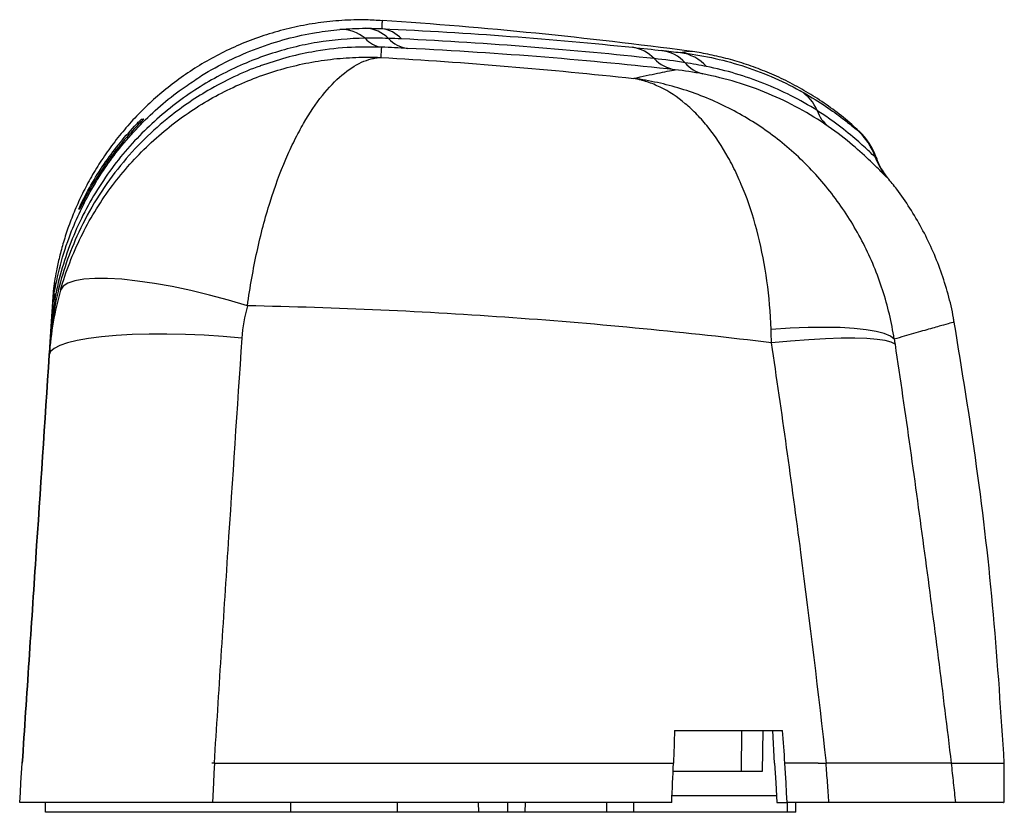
# Paper-space layout '_Right' of a CAD drawing. Header units: millimetres. Extents: x -133.1 to -72.9, y 79.3 to 127.7.
import ezdxf

# ---------------------------------------------------------------- set-up
doc = ezdxf.new("R2010")
doc.units = ezdxf.units.MM

psp = doc.layouts.new('_Right')

# ---------------------------------------------------------------- linework, layer by layer
at = {"color": 8, "linetype": 'Continuous', "lineweight": 25}
for p, q in [((-125.789, 121.37), (-125.927, 121.37)), ((-81.874, 120.977), (-81.8, 120.941)), ((-80.748, 119.323), (-80.804, 119.352)), ((-80.042, 118.083), (-80.107, 118.119)), ((-129.335, 116.47), (-129.27, 116.47)), ((-90.277, 80.32), (-93.215, 80.32)), ((-102.184, 79.32), (-102.181, 79.92))]:
    psp.add_line(p, q, dxfattribs=at)
at = {"color": 7, "linetype": 'Continuous', "lineweight": 25}
for p, q in [((-88.968, 84.32), (-88.995, 81.82)), ((-87.673, 84.32), (-87.714, 81.82)), ((-86.954, 82.32), (-87.064, 84.32)), ((-121.203, 82.32), (-121.333, 82.32)), ((-121.203, 82.32), (-121.177, 82.32)), ((-83.806, 82.32), (-83.791, 82.32)), ((-76.165, 82.32), (-76.163, 82.32)), ((-72.919, 79.92), (-72.919, 82.32)), ((-131.505, 79.32), (-131.51, 79.92)), ((-116.505, 79.32), (-116.51, 79.92)), ((-109.997, 79.32), (-109.991, 79.92)), ((-105.03, 79.32), (-105.035, 79.92)), ((-103.248, 79.32), (-103.243, 79.92)), ((-97.2, 79.32), (-97.207, 79.92)), ((-95.559, 79.32), (-95.562, 79.92)), ((-86.822, 79.92), (-86.185, 79.92)), ((-86.164, 79.32), (-86.158, 79.92)), ((-85.665, 79.32), (-85.66, 79.92)), ((-86.164, 79.32), (-131.505, 79.32)), ((-85.665, 79.32), (-86.164, 79.32))]:
    psp.add_line(p, q, dxfattribs=at)
at = {"color": 7, "linetype": 'Continuous', "lineweight": 25, "flags": 128}
for points in [[(-119.158, 110.261), (-120.309, 110.604), (-121.47, 110.917), (-122.624, 111.194), (-123.753, 111.432), (-124.842, 111.627), (-125.874, 111.777), (-126.836, 111.879), (-127.712, 111.932), (-128.491, 111.935), (-129.16, 111.888), (-129.711, 111.791), (-130.135, 111.647), (-130.426, 111.457), (-130.58, 111.224)], [(-79.641, 108.225), (-79.879, 108.407), (-80.249, 108.566), (-80.747, 108.699), (-81.367, 108.804), (-82.102, 108.88), (-82.944, 108.928), (-83.884, 108.945), (-84.909, 108.932), (-86.009, 108.888), (-87.171, 108.816)], [(-119.504, 108.282), (-120.651, 108.382), (-121.807, 108.458), (-122.956, 108.508), (-124.082, 108.534), (-125.171, 108.533), (-126.208, 108.506), (-127.179, 108.453), (-128.071, 108.376), (-128.872, 108.274), (-129.571, 108.15), (-130.159, 108.006), (-130.628, 107.842), (-130.972, 107.661), (-131.186, 107.467), (-131.267, 107.26)], [(-79.596, 107.914), (-79.827, 108.037), (-80.193, 108.136), (-80.688, 108.21), (-81.308, 108.259), (-82.045, 108.281), (-82.891, 108.277), (-83.835, 108.247), (-84.867, 108.19), (-85.974, 108.108), (-87.145, 108.001)], [(-133.077, 79.92), (-133.077, 79.92), (-133.037, 80.521), (-132.998, 81.122), (-132.919, 82.32), (-132.919, 82.32)], [(-121.177, 82.32), (-121.205, 81.716), (-121.234, 81.112), (-121.29, 79.92)], [(-86.954, 82.32), (-86.888, 81.129), (-86.822, 79.92)], [(-86.185, 79.92), (-86.219, 80.507), (-86.254, 81.111), (-86.289, 81.714), (-86.324, 82.318)]]:
    psp.add_lwpolyline(points, dxfattribs=at)
at = {"color": 7, "linetype": 'Continuous', "lineweight": 25}
for centre, radius, start, end in [((-129.919, -157.431), 285.751, 82.41131, 86.1896), ((-113.474, 124.799), 2.344, 50.34397, 91.13995), ((-112.079, 125.023), 2.198, 45.74053, 86.20315), ((-111.206, 125.237), 1.972, 42.50964, 82.94471), ((-110.745, 127.696), 1.648, 221.54422, 262.03349), ((-109.128, 127.887), 1.916, 222.3252, 262.38481), ((-95.979, 123.771), 2.308, 43.63163, 81.29188), ((-94.226, 123.394), 2.496, 43.52, 81.19102), ((-93.131, 123.015), 2.752, 42.61514, 81.18747), ((-92.655, 126.921), 2.272, 223.28142, 260.64219), ((-90.813, 126.44), 2.081, 219.61626, 255.52449), ((-86.756, 121.168), 2.618, 22.82826, 58.46363), ((-82.39, 122.816), 2.053, 197.93377, 231.23984), ((-84.578, 118.032), 3.998, 19.28873, 47.44219), ((-84.514, 118.003), 4, 19.32794, 47.26892), ((-77.031, 120.672), 3.997, 199.28159, 219.69864), ((-126.997, 111.134), 4, 171.13725, 176.12009), ((-129.795, 110.33), 1.263, 148.5938, 175.73286), ((-127.069, 110.158), 3.995, 170.77784, 176.17902), ((-130.712, 110.725), 0.309, 121.44753, 166.32698)]:
    psp.add_arc(centre, radius, start, end, dxfattribs=at)
for points, knots in [([(-110.93, 127.673), (-111.257, 127.695), (-112.077, 127.751), (-113.388, 127.707), (-114.846, 127.562), (-116.271, 127.304), (-117.656, 126.945), (-118.994, 126.488), (-120.278, 125.941), (-121.504, 125.31), (-122.665, 124.601), (-123.757, 123.823), (-124.777, 122.984), (-125.721, 122.09), (-126.587, 121.152), (-127.372, 120.179), (-128.076, 119.179), (-128.699, 118.163), (-129.24, 117.143), (-129.703, 116.13), (-130.089, 115.137), (-130.403, 114.179), (-130.648, 113.273), (-130.828, 112.47), (-130.912, 111.97), (-130.949, 111.751)], [0, 0, 0, 0, 0.035015, 0.087805, 0.139959, 0.191493, 0.242418, 0.292734, 0.342437, 0.391514, 0.439945, 0.4877, 0.534744, 0.581028, 0.626491, 0.671057, 0.71463, 0.757091, 0.798289, 0.838032, 0.876075, 0.912102, 0.9457, 0.976317, 1, 1, 1, 1]), ([(-110.964, 127.194), (-108.283, 127.072), (-105.662, 126.913), (-100.551, 126.53), (-98.059, 126.305), (-95.63, 126.052)], [0, 0, 0, 0, 0.5, 0.5, 1, 1, 1, 1]), ([(-111.978, 126.603), (-112.947, 126.593), (-113.919, 126.509), (-115.87, 126.187), (-116.852, 125.947), (-118.778, 125.312), (-119.727, 124.916), (-121.124, 124.195), (-121.585, 123.933), (-122.498, 123.364), (-122.952, 123.055), (-124.282, 122.063), (-125.122, 121.321), (-126.302, 120.078), (-126.681, 119.642), (-127.411, 118.723), (-127.762, 118.238), (-128.742, 116.743), (-129.308, 115.684), (-130.012, 113.993), (-130.223, 113.413), (-130.592, 112.215), (-130.748, 111.605), (-130.873, 110.988)], [0, 0, 0, 0, 0.125, 0.125, 0.25, 0.25, 0.375, 0.375, 0.4375, 0.4375, 0.5, 0.5, 0.625, 0.625, 0.6875, 0.6875, 0.75, 0.75, 0.875, 0.875, 0.9375, 0.9375, 1, 1, 1, 1]), ([(-94.309, 125.363), (-96.754, 125.628), (-99.266, 125.863), (-104.415, 126.268), (-107.052, 126.437), (-109.752, 126.569)], [0, 0, 0, 0, 0.5, 0.5, 1, 1, 1, 1]), ([(-92.71, 125.734), (-91.432, 125.585), (-90.183, 125.319), (-87.742, 124.548), (-86.55, 124.043), (-85.387, 123.399)], [0, 0, 0, 0, 0.5, 0.5, 1, 1, 1, 1]), ([(-81.808, 120.933), (-81.951, 121.068), (-82.414, 121.508), (-83.258, 122.174), (-84.325, 122.925), (-85.425, 123.587), (-86.543, 124.163), (-87.672, 124.654), (-88.802, 125.06), (-89.921, 125.388), (-91.02, 125.632), (-91.771, 125.771), (-92.156, 125.812), (-92.182, 125.815)], [0, 0, 0, 0, 0.050588, 0.164428, 0.276472, 0.386582, 0.494587, 0.60027, 0.70336, 0.803518, 0.900312, 0.993192, 1, 1, 1, 1]), ([(-130.58, 111.224), (-130.256, 112.363), (-129.835, 113.449), (-129.071, 115.004), (-128.794, 115.51), (-128.195, 116.498), (-127.875, 116.976), (-126.869, 118.347), (-126.133, 119.186), (-124.938, 120.339), (-124.523, 120.707), (-123.67, 121.402), (-123.235, 121.727), (-121.906, 122.639), (-120.988, 123.162), (-119.568, 123.83), (-119.087, 124.033), (-118.111, 124.399), (-117.615, 124.563), (-116.112, 124.994), (-115.098, 125.197), (-113.569, 125.379), (-113.058, 125.419), (-112.292, 125.448), (-112.037, 125.453), (-111.655, 125.452), (-111.527, 125.451), (-111.272, 125.445), (-111.144, 125.441), (-111.018, 125.435)], [0, 0, 0, 0, 0.125, 0.125, 0.1875, 0.1875, 0.25, 0.25, 0.375, 0.375, 0.4375, 0.4375, 0.5, 0.5, 0.625, 0.625, 0.6875, 0.6875, 0.75, 0.75, 0.875, 0.875, 0.9375, 0.9375, 0.96875, 0.96875, 0.984375, 0.984375, 1, 1, 1, 1]), ([(-119.158, 110.261), (-119.003, 111.413), (-118.809, 112.516), (-118.462, 114.103), (-118.337, 114.62), (-118.07, 115.632), (-117.928, 116.124), (-117.484, 117.537), (-117.162, 118.407), (-116.647, 119.612), (-116.468, 119.998), (-116.104, 120.731), (-115.919, 121.076), (-115.358, 122.048), (-114.974, 122.615), (-114.193, 123.598), (-113.795, 124.014), (-112.99, 124.696), (-112.588, 124.955), (-111.992, 125.226), (-111.794, 125.296), (-111.501, 125.371), (-111.404, 125.391), (-111.258, 125.413), (-111.21, 125.419), (-111.114, 125.429), (-111.066, 125.433), (-111.018, 125.435)], [0, 0, 0, 0, 0.125, 0.125, 0.1875, 0.1875, 0.25, 0.25, 0.375, 0.375, 0.4375, 0.4375, 0.5, 0.5, 0.625, 0.625, 0.75, 0.75, 0.875, 0.875, 0.9375, 0.9375, 0.96875, 0.96875, 0.984375, 0.984375, 1, 1, 1, 1]), ([(-111.018, 125.435), (-108.409, 125.287), (-105.815, 125.104), (-100.662, 124.675), (-98.103, 124.429), (-95.561, 124.151)], [0, 0, 0, 0, 0.5, 0.5, 1, 1, 1, 1]), ([(-118.376, 124.913), (-118.382, 124.911), (-118.927, 124.738), (-120.001, 124.256), (-121.492, 123.489), (-122.858, 122.617), (-124.231, 121.586), (-125.671, 120.28), (-127.116, 118.651), (-128.412, 116.808), (-129.463, 114.867), (-130.246, 112.924), (-130.796, 111.023), (-131.066, 109.523), (-131.18, 108.496), (-131.207, 108.124), (-131.218, 107.971)], [0, 0, 0, 0, 0.0009357, 0.087239, 0.1735295, 0.2452289, 0.3173808, 0.412612, 0.5092097, 0.6056781, 0.7040243, 0.7892491, 0.8683752, 0.9511265, 0.979936, 1, 1, 1, 1]), ([(-95.561, 124.151), (-95.023, 124.277), (-94.536, 124.382), (-93.684, 124.557), (-93.319, 124.626), (-93.024, 124.679)], [0, 0, 0, 0, 0.5, 0.5, 1, 1, 1, 1]), ([(-84.343, 122.184), (-85.394, 122.851), (-86.487, 123.402), (-88.748, 124.297), (-89.91, 124.639), (-91.106, 124.878)], [0, 0, 0, 0, 0.5, 0.5, 1, 1, 1, 1]), ([(-87.171, 108.816), (-87.207, 109.834), (-87.292, 110.821), (-87.555, 112.738), (-87.732, 113.667), (-88.18, 115.462), (-88.446, 116.305), (-88.903, 117.494), (-89.065, 117.877), (-89.408, 118.618), (-89.591, 118.977), (-90.161, 120.003), (-90.571, 120.617), (-91.228, 121.44), (-91.455, 121.697), (-91.921, 122.179), (-92.162, 122.403), (-92.9, 123.02), (-93.412, 123.355), (-94.205, 123.743), (-94.472, 123.852), (-94.877, 123.986), (-95.013, 124.026), (-95.218, 124.079), (-95.286, 124.095), (-95.423, 124.125), (-95.493, 124.139), (-95.561, 124.151)], [0, 0, 0, 0, 0.125, 0.125, 0.25, 0.25, 0.375, 0.375, 0.4375, 0.4375, 0.5, 0.5, 0.625, 0.625, 0.6875, 0.6875, 0.75, 0.75, 0.875, 0.875, 0.9375, 0.9375, 0.96875, 0.96875, 0.984375, 0.984375, 1, 1, 1, 1]), ([(-79.641, 108.225), (-79.802, 109.254), (-80.042, 110.254), (-80.672, 112.201), (-81.063, 113.149), (-81.997, 114.982), (-82.529, 115.848), (-83.42, 117.072), (-83.733, 117.467), (-84.39, 118.234), (-84.736, 118.606), (-85.809, 119.671), (-86.57, 120.313), (-87.778, 121.179), (-88.191, 121.451), (-89.041, 121.962), (-89.478, 122.202), (-90.813, 122.864), (-91.734, 123.23), (-93.151, 123.665), (-93.627, 123.79), (-94.348, 123.947), (-94.589, 123.995), (-94.953, 124.059), (-95.074, 124.079), (-95.317, 124.117), (-95.44, 124.135), (-95.561, 124.151)], [0, 0, 0, 0, 0.125, 0.125, 0.25, 0.25, 0.375, 0.375, 0.4375, 0.4375, 0.5, 0.5, 0.625, 0.625, 0.6875, 0.6875, 0.75, 0.75, 0.875, 0.875, 0.9375, 0.9375, 0.96875, 0.96875, 0.984375, 0.984375, 1, 1, 1, 1]), ([(-83.675, 121.215), (-84.835, 122.024), (-86.054, 122.686), (-87.973, 123.487), (-88.628, 123.721), (-89.961, 124.123), (-90.64, 124.291), (-91.333, 124.425)], [0, 0, 0, 0, 0.5, 0.5, 0.75, 0.75, 1, 1, 1, 1]), ([(-131.012, 110.798), (-130.885, 111.455), (-130.631, 112.777), (-130.046, 114.528), (-129.385, 116.07), (-128.677, 117.417), (-127.872, 118.699), (-126.931, 119.968), (-125.858, 121.194), (-124.638, 122.358), (-123.63, 123.201), (-123.009, 123.613), (-122.847, 123.72)], [0, 0, 0, 0, 0.119746, 0.241056, 0.334975, 0.428902, 0.52545, 0.622006, 0.733477, 0.844961, 0.959537, 1, 1, 1, 1]), ([(-85.387, 123.399), (-84.871, 123.113), (-84.407, 122.828), (-83.582, 122.282), (-83.219, 122.021), (-82.757, 121.673), (-82.616, 121.563), (-82.37, 121.369), (-82.265, 121.284), (-82.002, 121.072), (-81.898, 120.988), (-81.874, 120.977)], [0, 0, 0, 0, 0.25, 0.25, 0.5, 0.5, 0.625, 0.625, 0.75, 0.75, 1, 1, 1, 1]), ([(-80.804, 119.352), (-80.828, 119.365), (-80.928, 119.459), (-81.183, 119.698), (-81.286, 119.795), (-81.527, 120.016), (-81.663, 120.14), (-82.117, 120.538), (-82.479, 120.843), (-83.112, 121.33), (-83.339, 121.498), (-83.82, 121.839), (-84.075, 122.011), (-84.343, 122.184)], [0, 0, 0, 0, 0.25, 0.25, 0.375, 0.375, 0.5, 0.5, 0.75, 0.75, 0.875, 0.875, 1, 1, 1, 1]), ([(-125.927, 121.37), (-125.861, 121.439), (-125.794, 121.507), (-125.707, 121.593), (-125.68, 121.619), (-125.64, 121.658), (-125.626, 121.67), (-125.625, 121.67)], [0, 0, 0, 0, 0.5, 0.5, 0.75, 0.75, 1, 1, 1, 1]), ([(-125.496, 121.67), (-125.495, 121.67), (-125.506, 121.658), (-125.543, 121.619), (-125.569, 121.593), (-125.655, 121.506), (-125.722, 121.438), (-125.789, 121.37)], [0, 0, 0, 0, 0.25, 0.25, 0.5, 0.5, 1, 1, 1, 1]), ([(-129.335, 116.47), (-128.896, 117.377), (-128.392, 118.238), (-127.256, 119.872), (-126.625, 120.644), (-125.927, 121.37)], [0, 0, 0, 0, 0.5, 0.5, 1, 1, 1, 1]), ([(-125.789, 121.37), (-126.499, 120.646), (-127.144, 119.875), (-128.304, 118.242), (-128.82, 117.38), (-129.27, 116.47)], [0, 0, 0, 0, 0.5, 0.5, 1, 1, 1, 1]), ([(-80.107, 118.119), (-80.132, 118.133), (-80.228, 118.23), (-80.478, 118.484), (-80.579, 118.588), (-80.815, 118.823), (-80.949, 118.955), (-81.399, 119.386), (-81.763, 119.719), (-82.626, 120.442), (-83.118, 120.826), (-83.675, 121.215)], [0, 0, 0, 0, 0.25, 0.25, 0.375, 0.375, 0.5, 0.5, 0.75, 0.75, 1, 1, 1, 1]), ([(-80.038, 118.089), (-80.081, 118.139), (-80.229, 118.313), (-80.443, 118.658), (-80.635, 119.023), (-80.708, 119.26), (-80.729, 119.329)], [0, 0, 0, 0, 0.139902, 0.483633, 0.848736, 1, 1, 1, 1]), ([(-75.985, 109.265), (-75.998, 109.353), (-76.081, 109.93), (-76.345, 110.973), (-76.777, 112.377), (-77.32, 113.724), (-77.952, 115.013), (-78.675, 116.232), (-79.372, 117.257), (-79.86, 117.846), (-80.051, 118.076)], [0, 0, 0, 0, 0.026962, 0.1783843, 0.3279701, 0.4757759, 0.6218336, 0.7661531, 0.9087238, 1, 1, 1, 1]), ([(-129.473, 116.17), (-129.474, 116.17), (-129.458, 116.207), (-129.406, 116.32), (-129.371, 116.395), (-129.335, 116.47)], [0, 0, 0, 0, 0.5, 0.5, 1, 1, 1, 1]), ([(-129.27, 116.47), (-129.307, 116.395), (-129.343, 116.321), (-129.399, 116.206), (-129.417, 116.17), (-129.418, 116.17)], [0, 0, 0, 0, 0.5, 0.5, 1, 1, 1, 1]), ([(-131.055, 110.424), (-131.04, 110.634), (-131.012, 111.053), (-130.991, 111.356), (-130.991, 111.369), (-130.99, 111.375)], [0, 0, 0, 0, 0.367444, 0.734949, 1, 1, 1, 1]), ([(-130.873, 110.988), (-130.955, 110.495), (-131.024, 109.997), (-131.11, 109.244), (-131.136, 108.991), (-131.182, 108.483), (-131.201, 108.226), (-131.218, 107.971)], [0, 0, 0, 0, 0.5, 0.5, 0.75, 0.75, 1, 1, 1, 1]), ([(-131.055, 110.424), (-131.081, 110.035), (-131.107, 109.639), (-131.148, 109.03), (-131.162, 108.824), (-131.19, 108.404), (-131.204, 108.189), (-131.219, 107.971)], [0, 0, 0, 0, 0.5, 0.5, 0.75, 0.75, 1, 1, 1, 1]), ([(-131.218, 107.971), (-131.204, 108.189), (-131.189, 108.405), (-131.162, 108.824), (-131.148, 109.03), (-131.107, 109.639), (-131.081, 110.034), (-131.055, 110.424)], [0, 0, 0, 0, 0.25, 0.25, 0.5, 0.5, 1, 1, 1, 1]), ([(-87.145, 108.001), (-92.333, 108.633), (-97.596, 109.144), (-105.613, 109.719), (-108.306, 109.877), (-113.712, 110.122), (-116.429, 110.21), (-119.158, 110.261)], [0, 0, 0, 0, 0.5, 0.5, 0.75, 0.75, 1, 1, 1, 1]), ([(-72.919, 82.32), (-73.115, 85.348), (-73.506, 91.403), (-74.529, 100.395), (-75.499, 106.327), (-75.98, 109.266)], [0, 0, 0, 0, 0.335494, 0.670781, 1, 1, 1, 1]), ([(-119.504, 108.282), (-119.794, 103.993), (-120.081, 99.678), (-120.506, 93.186), (-120.646, 91.018), (-120.926, 86.674), (-121.065, 84.498), (-121.203, 82.32)], [0, 0, 0, 0, 0.5, 0.5, 0.75, 0.75, 1, 1, 1, 1]), ([(-83.791, 82.32), (-84.272, 86.624), (-84.791, 90.916), (-85.907, 99.479), (-86.505, 103.751), (-87.145, 108.001)], [0, 0, 0, 0, 0.5, 0.5, 1, 1, 1, 1]), ([(-79.596, 107.914), (-78.967, 103.678), (-78.366, 99.418), (-77.508, 93.017), (-77.229, 90.881), (-76.822, 87.674), (-76.688, 86.604), (-76.423, 84.463), (-76.293, 83.391), (-76.165, 82.32)], [0, 0, 0, 0, 0.5, 0.5, 0.75, 0.75, 0.875, 0.875, 1, 1, 1, 1]), ([(-132.919, 82.32), (-132.781, 84.412), (-132.643, 86.503), (-132.367, 90.675), (-132.23, 92.758), (-131.817, 98.994), (-131.541, 103.14), (-131.267, 107.26)], [0, 0, 0, 0, 0.25, 0.25, 0.5, 0.5, 1, 1, 1, 1]), ([(-131.267, 107.26), (-131.541, 103.139), (-131.817, 98.994), (-132.23, 92.758), (-132.367, 90.675), (-132.643, 86.503), (-132.781, 84.412), (-132.919, 82.32)], [0, 0, 0, 0, 0.5, 0.5, 0.75, 0.75, 1, 1, 1, 1]), ([(-121.177, 82.32), (-120.301, 82.32), (-117.039, 82.32), (-111.372, 82.32), (-106.513, 82.32), (-104.05, 82.32), (-101.832, 82.32), (-98.204, 82.32), (-94.494, 82.32), (-93.129, 82.32)], [0.55997246, 0.55997246, 0.55997246, 0.55997246, 0.56614653, 0.58298661, 0.59982668, 0.59982668, 0.59982668, 0.61499358, 0.6238311, 0.6238311, 0.6238311, 0.6238311]), ([(-87.714, 81.82), (-88.883, 81.82), (-90.688, 81.82), (-92.51, 81.82), (-93.152, 81.82)], [0, 0, 0, 0, 0.647551, 1, 1, 1, 1]), ([(-84.289, 82.32), (-84.623, 82.319), (-85.3, 82.318), (-85.98, 82.318), (-86.324, 82.318)], [0, 0, 0, 0, 0.492712, 1, 1, 1, 1]), ([(-83.635, 79.92), (-83.649, 80.121), (-83.663, 80.322), (-83.678, 80.523), (-83.692, 80.724), (-83.706, 80.925), (-83.721, 81.126), (-83.749, 81.524), (-83.777, 81.922), (-83.806, 82.32)], [0, 0, 0, 0, 0.000604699, 0.000604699, 0.000604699, 0.001209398, 0.001209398, 0.001209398, 0.002406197, 0.002406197, 0.002406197, 0.002406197]), ([(-76.165, 82.32), (-76.178, 82.32), (-76.203, 82.32), (-76.256, 82.32), (-76.318, 82.32), (-76.391, 82.32), (-76.475, 82.32), (-76.57, 82.32), (-76.676, 82.32), (-76.793, 82.32), (-76.921, 82.32), (-77.061, 82.32), (-77.211, 82.32), (-77.372, 82.32), (-77.545, 82.32), (-77.729, 82.32), (-77.923, 82.32), (-78.129, 82.32), (-78.345, 82.32), (-78.601, 82.32), (-78.904, 82.32), (-79.263, 82.32), (-79.65, 82.32), (-80.066, 82.321), (-80.511, 82.321), (-80.985, 82.321), (-81.489, 82.321), (-82.022, 82.32), (-82.584, 82.32), (-83.174, 82.32), (-83.584, 82.32), (-83.791, 82.32)], [0, 0, 0, 0, 0.026772, 0.053667, 0.080686, 0.107827, 0.135091, 0.162477, 0.189985, 0.217615, 0.245367, 0.273239, 0.301233, 0.329347, 0.357581, 0.385936, 0.414409, 0.443003, 0.471715, 0.500545, 0.540606, 0.581743, 0.623953, 0.667235, 0.711586, 0.757004, 0.803486, 0.85103, 0.899632, 0.94929, 1, 1, 1, 1]), ([(-76.163, 82.32), (-76.141, 82.12), (-76.12, 81.919), (-76.099, 81.719), (-76.078, 81.519), (-76.056, 81.318), (-76.035, 81.118), (-75.993, 80.719), (-75.951, 80.319), (-75.909, 79.92)], [0, 0, 0, 0, 0.000604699, 0.000604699, 0.000604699, 0.001209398, 0.001209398, 0.001209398, 0.002415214, 0.002415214, 0.002415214, 0.002415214]), ([(-76.163, 82.32), (-75.705, 82.32), (-74.796, 82.32), (-73.848, 82.32), (-73.222, 82.32), (-72.923, 82.32), (-72.95, 82.32), (-72.959, 82.32)], [0, 0, 0, 0, 0.226529, 0.450359, 0.673018, 0.895956, 1, 1, 1, 1]), ([(-121.29, 79.92), (-122.014, 79.92), (-122.739, 79.92), (-123.827, 79.92), (-124.19, 79.92), (-124.916, 79.92), (-125.275, 79.92), (-126.33, 79.92), (-127.008, 79.92), (-127.986, 79.92), (-128.303, 79.92), (-128.909, 79.92), (-129.201, 79.92), (-129.758, 79.92), (-130.025, 79.92), (-130.533, 79.92), (-130.774, 79.92), (-131.442, 79.92), (-131.82, 79.92), (-132.286, 79.92), (-132.425, 79.92), (-132.66, 79.92), (-132.856, 79.92), (-132.976, 79.92), (-133.056, 79.92), (-133.077, 79.92), (-133.077, 79.92)], [0, 0, 0, 0, 0.125, 0.125, 0.1875, 0.1875, 0.25, 0.25, 0.375, 0.375, 0.4375, 0.4375, 0.5, 0.5, 0.5625, 0.5625, 0.625, 0.625, 0.75, 0.75, 0.8125, 0.8125, 0.875, 0.9375, 0.9375, 1, 1, 1, 1]), ([(-93.24, 79.92), (-93.688, 79.92), (-94.585, 79.92), (-95.935, 79.92), (-98.003, 79.92), (-100.798, 79.92), (-104.33, 79.92), (-107.878, 79.92), (-111.44, 79.92), (-115.017, 79.92), (-117.856, 79.92), (-119.949, 79.92), (-120.843, 79.92), (-121.29, 79.92)], [0, 0, 0, 0, 0.048844, 0.097692, 0.146547, 0.273075, 0.399621, 0.526149, 0.652696, 0.779224, 0.905771, 0.952886, 1, 1, 1, 1]), ([(-83.635, 79.92), (-84.059, 79.92), (-84.908, 79.92), (-85.759, 79.92), (-86.185, 79.92)], [0, 0, 0, 0, 0.5000015, 1, 1, 1, 1]), ([(-75.909, 79.92), (-76.012, 79.92), (-76.269, 79.92), (-76.879, 79.92), (-77.122, 79.92), (-77.669, 79.92), (-77.975, 79.92), (-78.482, 79.92), (-78.659, 79.92), (-79.03, 79.92), (-79.224, 79.92), (-79.823, 79.92), (-80.247, 79.92), (-81.139, 79.92), (-81.608, 79.92), (-82.593, 79.92), (-83.107, 79.92), (-83.635, 79.92)], [0, 0, 0, 0, 0.25, 0.25, 0.375, 0.375, 0.5, 0.5, 0.5625, 0.5625, 0.625, 0.625, 0.75, 0.75, 0.875, 0.875, 1, 1, 1, 1]), ([(-72.98, 79.92), (-72.968, 79.92), (-72.932, 79.92), (-73.409, 79.92), (-74.338, 79.92), (-75.385, 79.92), (-75.909, 79.92)], [0, 0, 0, 0, 0.14285, 0.428567, 0.714285, 1, 1, 1, 1])]:
    psp.add_open_spline(points, degree=3, knots=knots, dxfattribs=at)
at = {"color": 8, "linetype": 'Continuous', "lineweight": 25}
for points, knots in [([(-110.932, 127.644), (-110.931, 127.652), (-110.929, 127.676), (-110.946, 127.445), (-110.962, 127.225), (-110.964, 127.194)], [0, 0, 0, 0, 0.306674, 0.901861, 1, 1, 1, 1]), ([(-122.847, 123.72), (-122.554, 123.925), (-121.728, 124.502), (-120.3, 125.269), (-118.566, 126.024), (-116.778, 126.593), (-115.086, 126.967), (-113.998, 127.089), (-113.521, 127.142)], [0, 0, 0, 0, 0.10191, 0.286768, 0.471647, 0.661691, 0.851749, 1, 1, 1, 1]), ([(-110.973, 126.064), (-111.673, 126.072), (-113.077, 126.087), (-115.037, 125.829), (-116.81, 125.44), (-117.856, 125.088), (-118.376, 124.913)], [0, 0, 0, 0, 0.287923, 0.578201, 0.790289, 1, 1, 1, 1]), ([(-92.71, 125.734), (-92.558, 125.759), (-92.255, 125.808), (-92.206, 125.814), (-92.182, 125.817)], [0, 0, 0, 0, 0.499905, 1, 1, 1, 1]), ([(-130.947, 111.751), (-130.948, 111.746), (-130.949, 111.733), (-130.969, 111.428), (-130.998, 111.008), (-131.012, 110.798)], [0, 0, 0, 0, 0.273177, 0.636558, 1, 1, 1, 1]), ([(-75.977, 109.266), (-76.012, 109.257), (-76.081, 109.238), (-76.6, 109.094), (-77.384, 108.874), (-78.395, 108.588), (-79.235, 108.343), (-79.641, 108.225)], [0, 0, 0, 0, 0.202213, 0.404581, 0.607296, 0.8101, 1, 1, 1, 1]), ([(-86.844, 80.32), (-87.382, 80.32), (-88.523, 80.32), (-89.671, 80.32), (-90.277, 80.32)], [0, 0, 0, 0, 0.471312, 1, 1, 1, 1])]:
    psp.add_open_spline(points, degree=3, knots=knots, dxfattribs=at)
at = {"color": 7, "linetype": 'Continuous', "lineweight": 25}
for points in [[(-113.521, 127.142), (-113, 127.189), (-112.47, 127.214), (-111.933, 127.216)], [(-111.933, 127.216), (-111.616, 127.217), (-111.293, 127.21), (-110.964, 127.194)], [(-110.545, 126.597), (-111.019, 126.608), (-111.496, 126.61), (-111.978, 126.603)], [(-109.752, 126.569), (-110.019, 126.582), (-110.283, 126.591), (-110.545, 126.597)], [(-110.973, 126.064), (-110.986, 125.891), (-111.001, 125.681), (-111.018, 125.435)], [(-109.382, 125.988), (-109.899, 126.014), (-110.428, 126.039), (-110.973, 126.064)], [(-93.024, 124.679), (-98.188, 125.256), (-103.651, 125.706), (-109.382, 125.988)], [(-95.63, 126.052), (-95.018, 125.988), (-94.423, 125.924), (-93.843, 125.86)], [(-93.843, 125.86), (-93.449, 125.817), (-93.073, 125.775), (-92.71, 125.734)], [(-92.416, 125.113), (-93.044, 125.212), (-93.676, 125.295), (-94.309, 125.363)], [(-91.333, 124.425), (-91.907, 124.536), (-92.471, 124.619), (-93.024, 124.679)], [(-91.106, 124.878), (-91.533, 124.963), (-91.969, 125.041), (-92.416, 125.113)], [(-125.625, 121.67), (-125.585, 121.67), (-125.542, 121.67), (-125.496, 121.67)], [(-129.418, 116.17), (-129.438, 116.17), (-129.456, 116.17), (-129.473, 116.17)], [(-130.58, 111.224), (-130.947, 109.928), (-131.177, 108.607), (-131.267, 107.26)], [(-119.158, 110.261), (-119.342, 109.616), (-119.458, 108.957), (-119.504, 108.282)], [(-87.145, 108.001), (-87.153, 108.274), (-87.161, 108.545), (-87.171, 108.816)], [(-131.267, 107.26), (-131.248, 107.528), (-131.232, 107.765), (-131.218, 107.971)], [(-131.219, 107.971), (-131.232, 107.765), (-131.249, 107.528), (-131.267, 107.26)], [(-79.641, 108.225), (-79.627, 108.122), (-79.611, 108.018), (-79.596, 107.914)], [(-93.069, 84.32), (-93.088, 83.653), (-93.108, 82.987), (-93.129, 82.32)], [(-93.069, 84.32), (-90.853, 84.32), (-88.652, 84.32), (-86.465, 84.32)], [(-86.324, 82.318), (-86.37, 82.985), (-86.417, 83.653), (-86.465, 84.32)], [(-93.24, 79.92), (-93.203, 80.72), (-93.166, 81.52), (-93.129, 82.32)], [(-84.289, 82.32), (-84.128, 82.32), (-83.966, 82.32), (-83.806, 82.32)]]:
    psp.add_open_spline(points, degree=3, dxfattribs=at)

doc.saveas('drawing.dxf')
